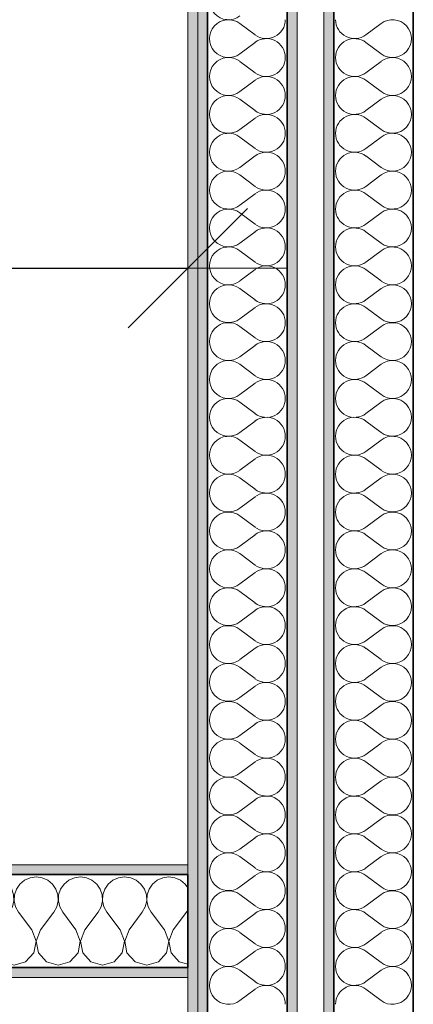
# Model space of a CAD drawing. Header units: metres. Extents: x -7.1 to 26.5, y -14.7 to 18.1.
# Tile 82 of 182: x 8.3 to 8.9, y 3.5 to 5. Entities that reach past the tile are written whole.
import ezdxf

# ---------------------------------------------------------------- set-up
doc = ezdxf.new("R2010")
doc.units = ezdxf.units.M
doc.header["$PDMODE"] = 65
doc.linetypes.add('AUSGEZOGEN', pattern=[0])
for name, color, linetype in [('XR$1$015 Innenwände', 7, 'AUSGEZOGEN'), ('XR$1$015 Innenwände Schichttrennlinien', 7, 'AUSGEZOGEN'), ('XR$1$080 Raumdefinitionen Kontur', 7, 'AUSGEZOGEN'), ('XR$2$105 Bemassungen 100', 7, 'AUSGEZOGEN'), ('XR$3$015 Innenwände Bauteilschraffuren', 7, 'AUSGEZOGEN')]:
    doc.layers.add(name, color=color, linetype=linetype)
doc.styles.add('ARIAL', font='arial.ttf')
doc.dimstyles.new('DIMSTYLE_3', dxfattribs={"dimtxt": 0.2, "dimasz": 0.3, "dimexe": 0, "dimexo": 0, "dimgap": 0.1, "dimtad": 2, "dimrnd": 0.005, "dimzin": 4, "dimdsep": 46, "dimtxsty": 'ARIAL', "dimblk1": 'ALL_ML_STRICH', "dimblk2": 'ALL_ML_STRICH', "dimsah": 1, "dimcen": 0, "dimclrd": 7, "dimclre": 7, "dimclrt": 7, "dimadec": 0, "dimazin": 0, "dimtfac": 1, "dimtdec": 0, "dimtix": 1, "dimtmove": 2, "dimatfit": 3, "dimfxl": 0, "dimtzin": 0, "dimlwd": 0, "dimlwe": 18, "dimarcsym": 0})

# ---------------------------------------------------------------- blocks, each defined once
blk = doc.blocks.new('ALL_ML_STRICH')
at = {"color": 0, "linetype": 'ByBlock', "lineweight": -2}
for p, q in [((0, -0.5), (0, 0.5)), ((-0.3, -0.3), (0.3, 0.3)), ((-1, 0), (0.5, 0))]:
    blk.add_line(p, q, dxfattribs=at)
blk = doc.blocks.new('*D169')
at = {"layer": 'DEFPOINTS', "color": 7, "linetype": 'AUSGEZOGEN', "lineweight": 18, "transparency": 33554687}
for p in [(7.5618, 4.8102), (8.5618, 4.7185), (7.5618, 4.6535)]:
    blk.add_point(p, dxfattribs=at)
at = {"layer": 'XR$2$105 Bemassungen 100', "color": 7, "linetype": 'AUSGEZOGEN', "lineweight": -2, "transparency": 33554687}
for p, q in [((7.5618, 4.6535), (7.5618, 4.6535)), ((7.5618, 4.6535), (8.5618, 4.6535)), ((8.5618, 4.6535), (8.5618, 4.6535))]:
    blk.add_line(p, q, dxfattribs=at)
at = {"layer": 'XR$2$105 Bemassungen 100', "color": 7, "linetype": 'AUSGEZOGEN', "lineweight": 18, "transparency": 33554687, "xscale": 0.3, "yscale": 0.3, "zscale": 0.3, "rotation": 180}
blk.add_blockref('ALL_ML_STRICH', (7.5618, 4.6535), dxfattribs=at)
at = {"layer": 'XR$2$105 Bemassungen 100', "color": 7, "linetype": 'AUSGEZOGEN', "lineweight": 18, "transparency": 33554687, "xscale": 0.3, "yscale": 0.3, "zscale": 0.3}
blk.add_blockref('ALL_ML_STRICH', (8.5618, 4.6535), dxfattribs=at)
at = {"layer": 'XR$2$105 Bemassungen 100', "color": 7, "linetype": 'AUSGEZOGEN', "lineweight": 18, "transparency": 33554687, "insert": (8.0736, 4.8569), "char_height": 0.2, "width": 0.64, "attachment_point": 5, "style": 'ARIAL'}
blk.add_mtext('\\W0.80;\\A1;{\\A1;{1.00\\H0.132000;\\S^ ;}}', dxfattribs=at)
blk = doc.blocks.new('COMPLEXOBJECT_145')
at = {"layer": 'XR$3$015 Innenwände Bauteilschraffuren', "color": 8, "linetype": 'AUSGEZOGEN', "lineweight": 13, "transparency": 33554687}
for p, q in [((8.6403, 5.0229), (8.6632, 5.0057)), ((8.6403, 4.9771), (8.6632, 4.9943)), ((8.6403, 4.9657), (8.6632, 4.9486)), ((8.6403, 4.92), (8.6632, 4.9371)), ((8.6403, 4.9086), (8.6632, 4.8914)), ((8.6403, 4.8629), (8.6632, 4.88)), ((8.6403, 4.8514), (8.6632, 4.8343)), ((8.6403, 4.8057), (8.6632, 4.8229)), ((8.6403, 4.7943), (8.6632, 4.7771)), ((8.6403, 4.7486), (8.6632, 4.7657)), ((8.6403, 4.7371), (8.6632, 4.72)), ((8.6403, 4.6914), (8.6632, 4.7086)), ((8.6403, 4.68), (8.6632, 4.6629)), ((8.6403, 4.6343), (8.6632, 4.6514)), ((8.6403, 4.6229), (8.6632, 4.6057)), ((8.6403, 4.5771), (8.6632, 4.5943)), ((8.6403, 4.5657), (8.6632, 4.5486)), ((8.6403, 4.52), (8.6632, 4.5371)), ((8.6403, 4.5086), (8.6632, 4.4914)), ((8.6403, 4.4629), (8.6632, 4.48)), ((8.6403, 4.4514), (8.6632, 4.4343)), ((8.6403, 4.4057), (8.6632, 4.4229)), ((8.6403, 4.3943), (8.6632, 4.3771)), ((8.6403, 4.3486), (8.6632, 4.3657)), ((8.6403, 4.3371), (8.6632, 4.32)), ((8.6403, 4.2914), (8.6632, 4.3086)), ((8.6403, 4.28), (8.6632, 4.2629)), ((8.6403, 4.2343), (8.6632, 4.2514)), ((8.6403, 4.2229), (8.6632, 4.2057)), ((8.6403, 4.1771), (8.6632, 4.1943)), ((8.6403, 4.1657), (8.6632, 4.1486)), ((8.6403, 4.12), (8.6632, 4.1371)), ((8.6403, 4.1086), (8.6632, 4.0914)), ((8.6403, 4.0629), (8.6632, 4.08)), ((8.6403, 4.0514), (8.6632, 4.0343)), ((8.6403, 4.0057), (8.6632, 4.0229)), ((8.6403, 3.9943), (8.6632, 3.9771)), ((8.6403, 3.9486), (8.6632, 3.9657)), ((8.6403, 3.9371), (8.6632, 3.92)), ((8.6403, 3.8914), (8.6632, 3.9086)), ((8.6403, 3.88), (8.6632, 3.8629)), ((8.6403, 3.8343), (8.6632, 3.8514)), ((8.6403, 3.8229), (8.6632, 3.8057)), ((8.6403, 3.7771), (8.6632, 3.7943)), ((8.6403, 3.7657), (8.6632, 3.7486)), ((8.6403, 3.72), (8.6632, 3.7371)), ((8.6403, 3.7086), (8.6632, 3.6914)), ((8.6403, 3.6629), (8.6632, 3.68)), ((8.6403, 3.6514), (8.6632, 3.6343)), ((8.6403, 3.6057), (8.6632, 3.6229)), ((8.6403, 3.5943), (8.6632, 3.5771)), ((8.6403, 3.5486), (8.6632, 3.5657))]:
    blk.add_line(p, q, dxfattribs=at)
for centre, start, end in [((8.6232, 5.0571), 53.1301, 306.8699), ((8.6232, 5), 53.1301, 306.8699), ((8.6803, 5.0286), 233.1301, 0), ((8.6803, 4.9714), 0, 126.8699), ((8.6232, 4.9429), 53.1301, 306.8699), ((8.6803, 4.9714), 233.1301, 0), ((8.6803, 4.9143), 0, 126.8699), ((8.6232, 4.8857), 53.1301, 306.8699), ((8.6803, 4.9143), 233.1301, 0), ((8.6803, 4.8571), 0, 126.8699), ((8.6232, 4.8286), 53.1301, 306.8699), ((8.6803, 4.8571), 233.1301, 0), ((8.6803, 4.8), 0, 126.8699), ((8.6232, 4.7714), 53.1301, 306.8699), ((8.6803, 4.8), 233.1301, 0), ((8.6803, 4.7429), 0, 126.8699), ((8.6232, 4.7143), 53.1301, 306.8699), ((8.6803, 4.7429), 233.1301, 0), ((8.6803, 4.6857), 0, 126.8699), ((8.6232, 4.6571), 53.1301, 306.8699), ((8.6803, 4.6857), 233.1301, 0), ((8.6803, 4.6286), 0, 126.8699), ((8.6232, 4.6), 53.1301, 306.8699), ((8.6803, 4.6286), 233.1301, 0), ((8.6803, 4.5714), 0, 126.8699), ((8.6232, 4.5429), 53.1301, 306.8699), ((8.6803, 4.5714), 233.1301, 0), ((8.6803, 4.5143), 0, 126.8699), ((8.6232, 4.4857), 53.1301, 306.8699), ((8.6803, 4.5143), 233.1301, 0), ((8.6803, 4.4571), 0, 126.8699), ((8.6232, 4.4286), 53.1301, 306.8699), ((8.6803, 4.4571), 233.1301, 0), ((8.6803, 4.4), 0, 126.8699), ((8.6232, 4.3714), 53.1301, 306.8699), ((8.6803, 4.4), 233.1301, 0), ((8.6803, 4.3429), 0, 126.8699), ((8.6232, 4.3143), 53.1301, 306.8699), ((8.6803, 4.3429), 233.1301, 0), ((8.6803, 4.2857), 0, 126.8699), ((8.6232, 4.2571), 53.1301, 306.8699), ((8.6803, 4.2857), 233.1301, 0), ((8.6803, 4.2286), 0, 126.8699), ((8.6232, 4.2), 53.1301, 306.8699), ((8.6803, 4.2286), 233.1301, 0), ((8.6803, 4.1714), 0, 126.8699), ((8.6232, 4.1429), 53.1301, 306.8699), ((8.6803, 4.1714), 233.1301, 0), ((8.6803, 4.1143), 0, 126.8699), ((8.6232, 4.0857), 53.1301, 306.8699), ((8.6803, 4.1143), 233.1301, 0), ((8.6803, 4.0571), 0, 126.8699), ((8.6232, 4.0286), 53.1301, 306.8699), ((8.6803, 4.0571), 233.1301, 0), ((8.6803, 4), 0, 126.8699), ((8.6232, 3.9714), 53.1301, 306.8699), ((8.6803, 4), 233.1301, 0), ((8.6803, 3.9429), 0, 126.8699), ((8.6232, 3.9143), 53.1301, 306.8699), ((8.6803, 3.9429), 233.1301, 0), ((8.6803, 3.8857), 0, 126.8699), ((8.6232, 3.8571), 53.1301, 306.8699), ((8.6803, 3.8857), 233.1301, 0), ((8.6803, 3.8286), 0, 126.8699), ((8.6232, 3.8), 53.1301, 306.8699), ((8.6803, 3.8286), 233.1301, 0), ((8.6803, 3.7714), 0, 126.8699), ((8.6232, 3.7429), 53.1301, 306.8699), ((8.6803, 3.7714), 233.1301, 0), ((8.6803, 3.7143), 0, 126.8699), ((8.6232, 3.6857), 53.1301, 306.8699), ((8.6803, 3.7143), 233.1301, 0), ((8.6803, 3.6571), 0, 126.8699), ((8.6232, 3.6286), 53.1301, 306.8699), ((8.6803, 3.6571), 233.1301, 0), ((8.6803, 3.6), 0, 126.8699), ((8.6232, 3.5714), 53.1301, 306.8699), ((8.6803, 3.6), 233.1301, 0), ((8.6803, 3.5429), 0, 126.8699)]:
    blk.add_arc(centre, 0.0286, start, end, dxfattribs=at)
blk = doc.blocks.new('COMPLEXOBJECT_177')
at = {"layer": 'XR$3$015 Innenwände Bauteilschraffuren', "color": 8, "linetype": 'AUSGEZOGEN', "lineweight": 13, "transparency": 33554687}
for p, q in [((7.5509, 3.7302), (7.5468, 3.732)), ((7.5579, 3.7243), (7.5509, 3.7302)), ((7.5825, 3.7302), (7.5754, 3.7243)), ((7.5909, 3.7339), (7.5825, 3.7302)), ((7.6, 3.7352), (7.5909, 3.7339)), ((7.6091, 3.7339), (7.6, 3.7352)), ((7.6175, 3.7302), (7.6091, 3.7339)), ((7.6246, 3.7243), (7.6175, 3.7302)), ((7.6491, 3.7302), (7.6421, 3.7243)), ((7.6576, 3.7339), (7.6491, 3.7302)), ((7.6667, 3.7352), (7.6576, 3.7339)), ((7.6758, 3.7339), (7.6667, 3.7352)), ((7.6842, 3.7302), (7.6758, 3.7339)), ((7.6913, 3.7243), (7.6842, 3.7302)), ((7.7158, 3.7302), (7.7087, 3.7243)), ((7.7242, 3.7339), (7.7158, 3.7302)), ((7.7333, 3.7352), (7.7242, 3.7339)), ((7.7424, 3.7339), (7.7333, 3.7352)), ((7.7509, 3.7302), (7.7424, 3.7339)), ((7.7579, 3.7243), (7.7509, 3.7302)), ((7.7825, 3.7302), (7.7754, 3.7243)), ((7.7909, 3.7339), (7.7825, 3.7302)), ((7.8, 3.7352), (7.7909, 3.7339)), ((7.8091, 3.7339), (7.8, 3.7352)), ((7.8175, 3.7302), (7.8091, 3.7339)), ((7.8246, 3.7243), (7.8175, 3.7302)), ((7.8491, 3.7302), (7.8421, 3.7243)), ((7.8576, 3.7339), (7.8491, 3.7302)), ((7.8667, 3.7352), (7.8576, 3.7339)), ((7.8758, 3.7339), (7.8667, 3.7352)), ((7.8842, 3.7302), (7.8758, 3.7339)), ((7.8913, 3.7243), (7.8842, 3.7302)), ((7.9158, 3.7302), (7.9087, 3.7243)), ((7.9242, 3.7339), (7.9158, 3.7302)), ((7.9333, 3.7352), (7.9242, 3.7339)), ((7.9424, 3.7339), (7.9333, 3.7352)), ((7.9509, 3.7302), (7.9424, 3.7339)), ((7.9579, 3.7243), (7.9509, 3.7302)), ((7.9825, 3.7302), (7.9754, 3.7243)), ((7.9909, 3.7339), (7.9825, 3.7302)), ((8, 3.7352), (7.9909, 3.7339)), ((8.0091, 3.7339), (8, 3.7352)), ((8.0175, 3.7302), (8.0091, 3.7339)), ((8.0246, 3.7243), (8.0175, 3.7302)), ((8.0491, 3.7302), (8.0421, 3.7243)), ((8.0576, 3.7339), (8.0491, 3.7302)), ((8.0667, 3.7352), (8.0576, 3.7339)), ((8.0758, 3.7339), (8.0667, 3.7352)), ((8.0842, 3.7302), (8.0758, 3.7339)), ((8.0913, 3.7243), (8.0842, 3.7302)), ((8.1158, 3.7302), (8.1087, 3.7243)), ((8.1242, 3.7339), (8.1158, 3.7302)), ((8.1333, 3.7352), (8.1242, 3.7339)), ((8.1424, 3.7339), (8.1333, 3.7352)), ((8.1509, 3.7302), (8.1424, 3.7339)), ((8.1579, 3.7243), (8.1509, 3.7302)), ((8.1825, 3.7302), (8.1754, 3.7243)), ((8.1909, 3.7339), (8.1825, 3.7302)), ((8.2, 3.7352), (8.1909, 3.7339)), ((8.2091, 3.7339), (8.2, 3.7352)), ((8.2175, 3.7302), (8.2091, 3.7339)), ((8.2246, 3.7243), (8.2175, 3.7302)), ((8.2491, 3.7302), (8.2421, 3.7243)), ((8.2576, 3.7339), (8.2491, 3.7302)), ((8.2667, 3.7352), (8.2576, 3.7339)), ((8.2758, 3.7339), (8.2667, 3.7352)), ((8.2842, 3.7302), (8.2758, 3.7339)), ((8.2913, 3.7243), (8.2842, 3.7302)), ((8.3158, 3.7302), (8.3087, 3.7243)), ((8.3242, 3.7339), (8.3158, 3.7302)), ((8.3333, 3.7352), (8.3242, 3.7339)), ((8.3424, 3.7339), (8.3333, 3.7352)), ((8.3509, 3.7302), (8.3424, 3.7339)), ((8.3579, 3.7243), (8.3509, 3.7302)), ((8.3825, 3.7302), (8.3754, 3.7243)), ((8.3909, 3.7339), (8.3825, 3.7302)), ((8.4, 3.7352), (8.3909, 3.7339)), ((8.4091, 3.7339), (8.4, 3.7352)), ((8.4175, 3.7302), (8.4091, 3.7339)), ((8.4246, 3.7243), (8.4175, 3.7302)), ((8.4491, 3.7302), (8.4421, 3.7243)), ((8.4576, 3.7339), (8.4491, 3.7302)), ((8.4667, 3.7352), (8.4576, 3.7339)), ((8.4758, 3.7339), (8.4667, 3.7352)), ((8.4842, 3.7302), (8.4758, 3.7339)), ((8.4913, 3.7243), (8.4842, 3.7302)), ((8.5158, 3.7302), (8.5087, 3.7243)), ((8.5242, 3.7339), (8.5158, 3.7302)), ((8.5333, 3.7352), (8.5242, 3.7339)), ((8.5424, 3.7339), (8.5333, 3.7352)), ((8.5509, 3.7302), (8.5424, 3.7339)), ((8.5579, 3.7243), (8.5509, 3.7302)), ((7.5631, 3.7167), (7.5579, 3.7243)), ((7.5661, 3.708), (7.5631, 3.7167)), ((7.5702, 3.7167), (7.5672, 3.708)), ((7.5754, 3.7243), (7.5702, 3.7167)), ((7.6298, 3.7167), (7.6246, 3.7243)), ((7.6328, 3.708), (7.6298, 3.7167)), ((7.6369, 3.7167), (7.6339, 3.708)), ((7.6421, 3.7243), (7.6369, 3.7167)), ((7.6965, 3.7167), (7.6913, 3.7243)), ((7.6994, 3.708), (7.6965, 3.7167)), ((7.7035, 3.7167), (7.7006, 3.708)), ((7.7087, 3.7243), (7.7035, 3.7167)), ((7.7631, 3.7167), (7.7579, 3.7243)), ((7.7661, 3.708), (7.7631, 3.7167)), ((7.7702, 3.7167), (7.7672, 3.708)), ((7.7754, 3.7243), (7.7702, 3.7167)), ((7.8298, 3.7167), (7.8246, 3.7243)), ((7.8328, 3.708), (7.8298, 3.7167)), ((7.8369, 3.7167), (7.8339, 3.708)), ((7.8421, 3.7243), (7.8369, 3.7167)), ((7.8965, 3.7167), (7.8913, 3.7243)), ((7.8994, 3.708), (7.8965, 3.7167)), ((7.9035, 3.7167), (7.9006, 3.708)), ((7.9087, 3.7243), (7.9035, 3.7167)), ((7.9631, 3.7167), (7.9579, 3.7243)), ((7.9661, 3.708), (7.9631, 3.7167)), ((7.9702, 3.7167), (7.9672, 3.708)), ((7.9754, 3.7243), (7.9702, 3.7167)), ((8.0298, 3.7167), (8.0246, 3.7243)), ((8.0328, 3.708), (8.0298, 3.7167)), ((8.0369, 3.7167), (8.0339, 3.708)), ((8.0421, 3.7243), (8.0369, 3.7167)), ((8.0965, 3.7167), (8.0913, 3.7243)), ((8.0994, 3.708), (8.0965, 3.7167)), ((8.1035, 3.7167), (8.1006, 3.708)), ((8.1087, 3.7243), (8.1035, 3.7167)), ((8.1631, 3.7167), (8.1579, 3.7243)), ((8.1661, 3.708), (8.1631, 3.7167)), ((8.1702, 3.7167), (8.1672, 3.708)), ((8.1754, 3.7243), (8.1702, 3.7167)), ((8.2298, 3.7167), (8.2246, 3.7243)), ((8.2328, 3.708), (8.2298, 3.7167)), ((8.2369, 3.7167), (8.2339, 3.708)), ((8.2421, 3.7243), (8.2369, 3.7167)), ((8.2965, 3.7167), (8.2913, 3.7243)), ((8.2994, 3.708), (8.2965, 3.7167)), ((8.3035, 3.7167), (8.3006, 3.708)), ((8.3087, 3.7243), (8.3035, 3.7167)), ((8.3631, 3.7167), (8.3579, 3.7243)), ((8.3661, 3.708), (8.3631, 3.7167)), ((8.3702, 3.7167), (8.3672, 3.708)), ((8.3754, 3.7243), (8.3702, 3.7167)), ((8.4298, 3.7167), (8.4246, 3.7243)), ((8.4328, 3.708), (8.4298, 3.7167)), ((8.4369, 3.7167), (8.4339, 3.708)), ((8.4421, 3.7243), (8.4369, 3.7167)), ((8.4965, 3.7167), (8.4913, 3.7243)), ((8.4994, 3.708), (8.4965, 3.7167)), ((8.5035, 3.7167), (8.5006, 3.708)), ((8.5087, 3.7243), (8.5035, 3.7167)), ((8.5618, 3.7187), (8.5579, 3.7243)), ((7.5665, 3.6988), (7.5661, 3.708)), ((7.5672, 3.708), (7.5668, 3.6988)), ((7.6332, 3.6988), (7.6328, 3.708)), ((7.6339, 3.708), (7.6335, 3.6988)), ((7.6999, 3.6988), (7.6994, 3.708)), ((7.7006, 3.708), (7.7001, 3.6988)), ((7.7665, 3.6988), (7.7661, 3.708)), ((7.7672, 3.708), (7.7668, 3.6988)), ((7.8332, 3.6988), (7.8328, 3.708)), ((7.8339, 3.708), (7.8335, 3.6988)), ((7.8999, 3.6988), (7.8994, 3.708)), ((7.9006, 3.708), (7.9001, 3.6988)), ((7.9665, 3.6988), (7.9661, 3.708)), ((7.9672, 3.708), (7.9668, 3.6988)), ((8.0332, 3.6988), (8.0328, 3.708)), ((8.0339, 3.708), (8.0335, 3.6988)), ((8.0999, 3.6988), (8.0994, 3.708)), ((8.1006, 3.708), (8.1001, 3.6988)), ((8.1665, 3.6988), (8.1661, 3.708)), ((8.1672, 3.708), (8.1668, 3.6988)), ((8.2332, 3.6988), (8.2328, 3.708)), ((8.2339, 3.708), (8.2335, 3.6988)), ((8.2999, 3.6988), (8.2994, 3.708)), ((8.3006, 3.708), (8.3001, 3.6988)), ((8.3665, 3.6988), (8.3661, 3.708)), ((8.3672, 3.708), (8.3668, 3.6988)), ((8.4332, 3.6988), (8.4328, 3.708)), ((8.4339, 3.708), (8.4335, 3.6988)), ((8.4999, 3.6988), (8.4994, 3.708)), ((8.5006, 3.708), (8.5001, 3.6988)), ((7.56, 3.6818), (7.5645, 3.6899)), ((7.5645, 3.6899), (7.5665, 3.6988)), ((7.5668, 3.6988), (7.5689, 3.6899)), ((7.5689, 3.6899), (7.5733, 3.6818)), ((7.6267, 3.6818), (7.6311, 3.6899)), ((7.6311, 3.6899), (7.6332, 3.6988)), ((7.6335, 3.6988), (7.6355, 3.6899)), ((7.6355, 3.6899), (7.64, 3.6818)), ((7.6933, 3.6818), (7.6978, 3.6899)), ((7.6978, 3.6899), (7.6999, 3.6988)), ((7.7001, 3.6988), (7.7022, 3.6899)), ((7.7022, 3.6899), (7.7067, 3.6818)), ((7.76, 3.6818), (7.7645, 3.6899)), ((7.7645, 3.6899), (7.7665, 3.6988)), ((7.7668, 3.6988), (7.7689, 3.6899)), ((7.7689, 3.6899), (7.7733, 3.6818)), ((7.8267, 3.6818), (7.8311, 3.6899)), ((7.8311, 3.6899), (7.8332, 3.6988)), ((7.8335, 3.6988), (7.8355, 3.6899)), ((7.8355, 3.6899), (7.84, 3.6818)), ((7.8933, 3.6818), (7.8978, 3.6899)), ((7.8978, 3.6899), (7.8999, 3.6988)), ((7.9001, 3.6988), (7.9022, 3.6899)), ((7.9022, 3.6899), (7.9067, 3.6818)), ((7.96, 3.6818), (7.9645, 3.6899)), ((7.9645, 3.6899), (7.9665, 3.6988)), ((7.9668, 3.6988), (7.9689, 3.6899)), ((7.9689, 3.6899), (7.9733, 3.6818)), ((8.0267, 3.6818), (8.0311, 3.6899)), ((8.0311, 3.6899), (8.0332, 3.6988)), ((8.0335, 3.6988), (8.0355, 3.6899)), ((8.0355, 3.6899), (8.04, 3.6818)), ((8.0933, 3.6818), (8.0978, 3.6899)), ((8.0978, 3.6899), (8.0999, 3.6988)), ((8.1001, 3.6988), (8.1022, 3.6899)), ((8.1022, 3.6899), (8.1067, 3.6818)), ((8.16, 3.6818), (8.1645, 3.6899)), ((8.1645, 3.6899), (8.1665, 3.6988)), ((8.1668, 3.6988), (8.1689, 3.6899)), ((8.1689, 3.6899), (8.1733, 3.6818)), ((8.2267, 3.6818), (8.2311, 3.6899)), ((8.2311, 3.6899), (8.2332, 3.6988)), ((8.2335, 3.6988), (8.2355, 3.6899)), ((8.2355, 3.6899), (8.24, 3.6818)), ((8.2933, 3.6818), (8.2978, 3.6899)), ((8.2978, 3.6899), (8.2999, 3.6988)), ((8.3001, 3.6988), (8.3022, 3.6899)), ((8.3022, 3.6899), (8.3067, 3.6818)), ((8.36, 3.6818), (8.3645, 3.6899)), ((8.3645, 3.6899), (8.3665, 3.6988)), ((8.3668, 3.6988), (8.3689, 3.6899)), ((8.3689, 3.6899), (8.3733, 3.6818)), ((8.4267, 3.6818), (8.4311, 3.6899)), ((8.4311, 3.6899), (8.4332, 3.6988)), ((8.4335, 3.6988), (8.4355, 3.6899)), ((8.4355, 3.6899), (8.44, 3.6818)), ((8.4933, 3.6818), (8.4978, 3.6899)), ((8.4978, 3.6899), (8.4999, 3.6988)), ((8.5001, 3.6988), (8.5022, 3.6899)), ((8.5022, 3.6899), (8.5067, 3.6818)), ((8.56, 3.6818), (8.5618, 3.685)), ((7.5468, 3.6642), (7.56, 3.6818)), ((7.5933, 3.6552), (7.5733, 3.6818)), ((7.6067, 3.6552), (7.6267, 3.6818)), ((7.66, 3.6552), (7.64, 3.6818)), ((7.6733, 3.6552), (7.6933, 3.6818)), ((7.7267, 3.6552), (7.7067, 3.6818)), ((7.74, 3.6552), (7.76, 3.6818)), ((7.7933, 3.6552), (7.7733, 3.6818)), ((7.8067, 3.6552), (7.8267, 3.6818)), ((7.86, 3.6552), (7.84, 3.6818)), ((7.8733, 3.6552), (7.8933, 3.6818)), ((7.9267, 3.6552), (7.9067, 3.6818)), ((7.94, 3.6552), (7.96, 3.6818)), ((7.9933, 3.6552), (7.9733, 3.6818)), ((8.0067, 3.6552), (8.0267, 3.6818)), ((8.06, 3.6552), (8.04, 3.6818)), ((8.0733, 3.6552), (8.0933, 3.6818)), ((8.1267, 3.6552), (8.1067, 3.6818)), ((8.14, 3.6552), (8.16, 3.6818)), ((8.1933, 3.6552), (8.1733, 3.6818)), ((8.2067, 3.6552), (8.2267, 3.6818)), ((8.26, 3.6552), (8.24, 3.6818)), ((8.2733, 3.6552), (8.2933, 3.6818)), ((8.3267, 3.6552), (8.3067, 3.6818)), ((8.34, 3.6552), (8.36, 3.6818)), ((8.3933, 3.6552), (8.3733, 3.6818)), ((8.4067, 3.6552), (8.4267, 3.6818)), ((8.46, 3.6552), (8.44, 3.6818)), ((8.4733, 3.6552), (8.4933, 3.6818)), ((8.5267, 3.6552), (8.5067, 3.6818)), ((8.54, 3.6552), (8.56, 3.6818)), ((7.5999, 3.6382), (7.5933, 3.6552)), ((7.6067, 3.6552), (7.6001, 3.6382)), ((7.6665, 3.6382), (7.66, 3.6552)), ((7.6733, 3.6552), (7.6668, 3.6382)), ((7.7332, 3.6382), (7.7267, 3.6552)), ((7.74, 3.6552), (7.7335, 3.6382)), ((7.7999, 3.6382), (7.7933, 3.6552)), ((7.8067, 3.6552), (7.8001, 3.6382)), ((7.8665, 3.6382), (7.86, 3.6552)), ((7.8733, 3.6552), (7.8668, 3.6382)), ((7.9332, 3.6382), (7.9267, 3.6552)), ((7.94, 3.6552), (7.9335, 3.6382)), ((7.9999, 3.6382), (7.9933, 3.6552)), ((8.0067, 3.6552), (8.0001, 3.6382)), ((8.0665, 3.6382), (8.06, 3.6552)), ((8.0733, 3.6552), (8.0668, 3.6382)), ((8.1332, 3.6382), (8.1267, 3.6552)), ((8.14, 3.6552), (8.1335, 3.6382)), ((8.1999, 3.6382), (8.1933, 3.6552)), ((8.2067, 3.6552), (8.2001, 3.6382)), ((8.2665, 3.6382), (8.26, 3.6552)), ((8.2733, 3.6552), (8.2668, 3.6382)), ((8.3332, 3.6382), (8.3267, 3.6552)), ((8.34, 3.6552), (8.3335, 3.6382)), ((8.3999, 3.6382), (8.3933, 3.6552)), ((8.4067, 3.6552), (8.4001, 3.6382)), ((8.4665, 3.6382), (8.46, 3.6552)), ((8.4733, 3.6552), (8.4668, 3.6382)), ((8.5332, 3.6382), (8.5267, 3.6552)), ((8.54, 3.6552), (8.5335, 3.6382)), ((7.5965, 3.6203), (7.5999, 3.6382)), ((7.6001, 3.6382), (7.6035, 3.6203)), ((7.6631, 3.6203), (7.6665, 3.6382)), ((7.6668, 3.6382), (7.6702, 3.6203)), ((7.7298, 3.6203), (7.7332, 3.6382)), ((7.7335, 3.6382), (7.7369, 3.6203)), ((7.7965, 3.6203), (7.7999, 3.6382)), ((7.8001, 3.6382), (7.8035, 3.6203)), ((7.8631, 3.6203), (7.8665, 3.6382)), ((7.8668, 3.6382), (7.8702, 3.6203)), ((7.9298, 3.6203), (7.9332, 3.6382)), ((7.9335, 3.6382), (7.9369, 3.6203)), ((7.9965, 3.6203), (7.9999, 3.6382)), ((8.0001, 3.6382), (8.0035, 3.6203)), ((8.0631, 3.6203), (8.0665, 3.6382)), ((8.0668, 3.6382), (8.0702, 3.6203)), ((8.1298, 3.6203), (8.1332, 3.6382)), ((8.1335, 3.6382), (8.1369, 3.6203)), ((8.1965, 3.6203), (8.1999, 3.6382)), ((8.2001, 3.6382), (8.2035, 3.6203)), ((8.2631, 3.6203), (8.2665, 3.6382)), ((8.2668, 3.6382), (8.2702, 3.6203)), ((8.3298, 3.6203), (8.3332, 3.6382)), ((8.3335, 3.6382), (8.3369, 3.6203)), ((8.3965, 3.6203), (8.3999, 3.6382)), ((8.4001, 3.6382), (8.4035, 3.6203)), ((8.4631, 3.6203), (8.4665, 3.6382)), ((8.4668, 3.6382), (8.4702, 3.6203)), ((8.5298, 3.6203), (8.5332, 3.6382)), ((8.5335, 3.6382), (8.5369, 3.6203)), ((7.5842, 3.6068), (7.5965, 3.6203)), ((7.6035, 3.6203), (7.6158, 3.6068)), ((7.6509, 3.6068), (7.6631, 3.6203)), ((7.6702, 3.6203), (7.6825, 3.6068)), ((7.7175, 3.6068), (7.7298, 3.6203)), ((7.7369, 3.6203), (7.7491, 3.6068)), ((7.7842, 3.6068), (7.7965, 3.6203)), ((7.8035, 3.6203), (7.8158, 3.6068)), ((7.8509, 3.6068), (7.8631, 3.6203)), ((7.8702, 3.6203), (7.8825, 3.6068)), ((7.9175, 3.6068), (7.9298, 3.6203)), ((7.9369, 3.6203), (7.9491, 3.6068)), ((7.9842, 3.6068), (7.9965, 3.6203)), ((8.0035, 3.6203), (8.0158, 3.6068)), ((8.0509, 3.6068), (8.0631, 3.6203)), ((8.0702, 3.6203), (8.0825, 3.6068)), ((8.1175, 3.6068), (8.1298, 3.6203)), ((8.1369, 3.6203), (8.1491, 3.6068)), ((8.1842, 3.6068), (8.1965, 3.6203)), ((8.2035, 3.6203), (8.2158, 3.6068)), ((8.2509, 3.6068), (8.2631, 3.6203)), ((8.2702, 3.6203), (8.2825, 3.6068)), ((8.3175, 3.6068), (8.3298, 3.6203)), ((8.3369, 3.6203), (8.3491, 3.6068)), ((8.3842, 3.6068), (8.3965, 3.6203)), ((8.4035, 3.6203), (8.4158, 3.6068)), ((8.4509, 3.6068), (8.4631, 3.6203)), ((8.4702, 3.6203), (8.4825, 3.6068)), ((8.5175, 3.6068), (8.5298, 3.6203)), ((8.5369, 3.6203), (8.5491, 3.6068)), ((7.5468, 3.6094), (7.5491, 3.6068)), ((7.5491, 3.6068), (7.5667, 3.6018)), ((7.5667, 3.6018), (7.5842, 3.6068)), ((7.6158, 3.6068), (7.6333, 3.6018)), ((7.6333, 3.6018), (7.6509, 3.6068)), ((7.6825, 3.6068), (7.7, 3.6018)), ((7.7, 3.6018), (7.7175, 3.6068)), ((7.7491, 3.6068), (7.7667, 3.6018)), ((7.7667, 3.6018), (7.7842, 3.6068)), ((7.8158, 3.6068), (7.8333, 3.6018)), ((7.8333, 3.6018), (7.8509, 3.6068)), ((7.8825, 3.6068), (7.9, 3.6018)), ((7.9, 3.6018), (7.9175, 3.6068)), ((7.9491, 3.6068), (7.9667, 3.6018)), ((7.9667, 3.6018), (7.9842, 3.6068)), ((8.0158, 3.6068), (8.0333, 3.6018)), ((8.0333, 3.6018), (8.0509, 3.6068)), ((8.0825, 3.6068), (8.1, 3.6018)), ((8.1, 3.6018), (8.1175, 3.6068)), ((8.1491, 3.6068), (8.1667, 3.6018)), ((8.1667, 3.6018), (8.1842, 3.6068)), ((8.2158, 3.6068), (8.2333, 3.6018)), ((8.2333, 3.6018), (8.2509, 3.6068)), ((8.2825, 3.6068), (8.3, 3.6018)), ((8.3, 3.6018), (8.3175, 3.6068)), ((8.3491, 3.6068), (8.3667, 3.6018)), ((8.3667, 3.6018), (8.3842, 3.6068)), ((8.4158, 3.6068), (8.4333, 3.6018)), ((8.4333, 3.6018), (8.4509, 3.6068)), ((8.4825, 3.6068), (8.5, 3.6018)), ((8.5, 3.6018), (8.5175, 3.6068)), ((8.5491, 3.6068), (8.5618, 3.6032))]:
    blk.add_line(p, q, dxfattribs=at)
blk = doc.blocks.new('COMPLEXOBJECT_246')
at = {"layer": 'XR$3$015 Innenwände Bauteilschraffuren', "color": 8, "linetype": 'AUSGEZOGEN', "lineweight": 13, "transparency": 33554687}
for p, q in [((8.8532, 5.0229), (8.8303, 5.0057)), ((8.8532, 4.9771), (8.8303, 4.9943)), ((8.8532, 4.9657), (8.8303, 4.9486)), ((8.8532, 4.92), (8.8303, 4.9371)), ((8.8532, 4.9086), (8.8303, 4.8914)), ((8.8532, 4.8629), (8.8303, 4.88)), ((8.8532, 4.8514), (8.8303, 4.8343)), ((8.8532, 4.8057), (8.8303, 4.8229)), ((8.8532, 4.7943), (8.8303, 4.7771)), ((8.8532, 4.7486), (8.8303, 4.7657)), ((8.8532, 4.7371), (8.8303, 4.72)), ((8.8532, 4.6914), (8.8303, 4.7086)), ((8.8532, 4.68), (8.8303, 4.6629)), ((8.8532, 4.6343), (8.8303, 4.6514)), ((8.8532, 4.6229), (8.8303, 4.6057)), ((8.8532, 4.5771), (8.8303, 4.5943)), ((8.8532, 4.5657), (8.8303, 4.5486)), ((8.8532, 4.52), (8.8303, 4.5371)), ((8.8532, 4.5086), (8.8303, 4.4914)), ((8.8532, 4.4629), (8.8303, 4.48)), ((8.8532, 4.4514), (8.8303, 4.4343)), ((8.8532, 4.4057), (8.8303, 4.4229)), ((8.8532, 4.3943), (8.8303, 4.3771)), ((8.8532, 4.3486), (8.8303, 4.3657)), ((8.8532, 4.3371), (8.8303, 4.32)), ((8.8532, 4.2914), (8.8303, 4.3086)), ((8.8532, 4.28), (8.8303, 4.2629)), ((8.8532, 4.2343), (8.8303, 4.2514)), ((8.8532, 4.2229), (8.8303, 4.2057)), ((8.8532, 4.1771), (8.8303, 4.1943)), ((8.8532, 4.1657), (8.8303, 4.1486)), ((8.8532, 4.12), (8.8303, 4.1371)), ((8.8532, 4.1086), (8.8303, 4.0914)), ((8.8532, 4.0629), (8.8303, 4.08)), ((8.8532, 4.0514), (8.8303, 4.0343)), ((8.8532, 4.0057), (8.8303, 4.0229)), ((8.8532, 3.9943), (8.8303, 3.9771)), ((8.8532, 3.9486), (8.8303, 3.9657)), ((8.8532, 3.9371), (8.8303, 3.92)), ((8.8532, 3.8914), (8.8303, 3.9086)), ((8.8532, 3.88), (8.8303, 3.8629)), ((8.8532, 3.8343), (8.8303, 3.8514)), ((8.8532, 3.8229), (8.8303, 3.8057)), ((8.8532, 3.7771), (8.8303, 3.7943)), ((8.8532, 3.7657), (8.8303, 3.7486)), ((8.8532, 3.72), (8.8303, 3.7371)), ((8.8532, 3.7086), (8.8303, 3.6914)), ((8.8532, 3.6629), (8.8303, 3.68)), ((8.8532, 3.6514), (8.8303, 3.6343)), ((8.8532, 3.6057), (8.8303, 3.6229)), ((8.8532, 3.5943), (8.8303, 3.5771)), ((8.8532, 3.5486), (8.8303, 3.5657))]:
    blk.add_line(p, q, dxfattribs=at)
for centre, start, end in [((8.8132, 5.0286), 180, 306.8699), ((8.8703, 5), 233.1301, 126.8699), ((8.8132, 4.9714), 53.1301, 180), ((8.8132, 4.9714), 180, 306.8699), ((8.8703, 4.9429), 233.1301, 126.8699), ((8.8132, 4.9143), 53.1301, 180), ((8.8132, 4.9143), 180, 306.8699), ((8.8703, 4.8857), 233.1301, 126.8699), ((8.8132, 4.8571), 53.1301, 180), ((8.8132, 4.8571), 180, 306.8699), ((8.8703, 4.8286), 233.1301, 126.8699), ((8.8132, 4.8), 53.1301, 180), ((8.8132, 4.8), 180, 306.8699), ((8.8703, 4.7714), 233.1301, 126.8699), ((8.8132, 4.7429), 53.1301, 180), ((8.8132, 4.7429), 180, 306.8699), ((8.8703, 4.7143), 233.1301, 126.8699), ((8.8132, 4.6857), 53.1301, 180), ((8.8132, 4.6857), 180, 306.8699), ((8.8703, 4.6571), 233.1301, 126.8699), ((8.8132, 4.6286), 53.1301, 180), ((8.8132, 4.6286), 180, 306.8699), ((8.8703, 4.6), 233.1301, 126.8699), ((8.8132, 4.5714), 53.1301, 180), ((8.8132, 4.5714), 180, 306.8699), ((8.8703, 4.5429), 233.1301, 126.8699), ((8.8132, 4.5143), 53.1301, 180), ((8.8132, 4.5143), 180, 306.8699), ((8.8703, 4.4857), 233.1301, 126.8699), ((8.8132, 4.4571), 53.1301, 180), ((8.8132, 4.4571), 180, 306.8699), ((8.8703, 4.4286), 233.1301, 126.8699), ((8.8132, 4.4), 53.1301, 180), ((8.8132, 4.4), 180, 306.8699), ((8.8703, 4.3714), 233.1301, 126.8699), ((8.8132, 4.3429), 53.1301, 180), ((8.8132, 4.3429), 180, 306.8699), ((8.8703, 4.3143), 233.1301, 126.8699), ((8.8132, 4.2857), 53.1301, 180), ((8.8132, 4.2857), 180, 306.8699), ((8.8703, 4.2571), 233.1301, 126.8699), ((8.8132, 4.2286), 53.1301, 180), ((8.8132, 4.2286), 180, 306.8699), ((8.8703, 4.2), 233.1301, 126.8699), ((8.8132, 4.1714), 53.1301, 180), ((8.8132, 4.1714), 180, 306.8699), ((8.8703, 4.1429), 233.1301, 126.8699), ((8.8132, 4.1143), 53.1301, 180), ((8.8132, 4.1143), 180, 306.8699), ((8.8703, 4.0857), 233.1301, 126.8699), ((8.8132, 4.0571), 53.1301, 180), ((8.8132, 4.0571), 180, 306.8699), ((8.8703, 4.0286), 233.1301, 126.8699), ((8.8132, 4), 53.1301, 180), ((8.8132, 4), 180, 306.8699), ((8.8703, 3.9714), 233.1301, 126.8699), ((8.8132, 3.9429), 53.1301, 180), ((8.8132, 3.9429), 180, 306.8699), ((8.8703, 3.9143), 233.1301, 126.8699), ((8.8132, 3.8857), 53.1301, 180), ((8.8132, 3.8857), 180, 306.8699), ((8.8703, 3.8571), 233.1301, 126.8699), ((8.8132, 3.8286), 53.1301, 180), ((8.8132, 3.8286), 180, 306.8699), ((8.8703, 3.8), 233.1301, 126.8699), ((8.8132, 3.7714), 53.1301, 180), ((8.8132, 3.7714), 180, 306.8699), ((8.8703, 3.7429), 233.1301, 126.8699), ((8.8132, 3.7143), 53.1301, 180), ((8.8132, 3.7143), 180, 306.8699), ((8.8703, 3.6857), 233.1301, 126.8699), ((8.8132, 3.6571), 53.1301, 180), ((8.8132, 3.6571), 180, 306.8699), ((8.8703, 3.6286), 233.1301, 126.8699), ((8.8132, 3.6), 53.1301, 180), ((8.8132, 3.6), 180, 306.8699), ((8.8703, 3.5714), 233.1301, 126.8699), ((8.8132, 3.5429), 53.1301, 180)]:
    blk.add_arc(centre, 0.0286, start, end, dxfattribs=at)

msp = doc.modelspace()

# ---------------------------------------------------------------- hatches: boundary and pattern name
at = {"layer": 'XR$3$015 Innenwände Bauteilschraffuren', "linetype": 'AUSGEZOGEN', "lineweight": 13, "true_color": 0x202020, "transparency": 33554687}
for points in [[(8.5618, 6.2235), (8.5618, -3.6465), (8.5768, -3.6465), (8.5768, 6.2235)], [(8.5768, 6.2085), (8.5768, -3.6465), (8.5918, -3.6465), (8.5918, 6.2085)], [(8.7118, 6.0735), (8.7118, -3.6465), (8.7268, -3.6465), (8.7268, 6.0735)], [(8.7668, 6.0385), (8.7668, -3.6465), (8.7818, -3.6465), (8.7818, 6.0385)], [(7.5618, 3.7385), (8.5618, 3.7385), (8.5618, 3.7535), (7.5618, 3.7535)], [(7.4068, 3.5835), (8.5618, 3.5835), (8.5618, 3.5985), (7.4068, 3.5985)]]:
    msp.add_hatch(color=250, dxfattribs=at).paths.add_polyline_path(points)

# ---------------------------------------------------------------- linework, layer by layer
at = {"layer": 'XR$1$015 Innenwände', "color": 7, "linetype": 'AUSGEZOGEN', "lineweight": 18, "transparency": 33554687}
for p, q in [((8.5618, 6.2385), (8.5618, -3.6465)), ((8.7268, -3.6465), (8.7268, 6.0735)), ((8.7668, 6.0385), (8.7668, -3.6465)), ((8.5618, 3.7535), (7.5618, 3.7535)), ((8.5618, 3.7385), (8.5618, 3.7535)), ((8.5618, 3.5835), (8.5618, 3.5985)), ((7.4068, 3.5835), (8.5618, 3.5835))]:
    msp.add_line(p, q, dxfattribs=at)
at = {"layer": 'XR$1$015 Innenwände', "color": 7, "linetype": 'AUSGEZOGEN', "lineweight": 35, "transparency": 33554687}
msp.add_line((8.5618, 3.5985), (8.5618, 3.7385), dxfattribs=at)
at = {"layer": 'XR$1$015 Innenwände Schichttrennlinien', "color": 7, "linetype": 'AUSGEZOGEN', "lineweight": 18, "transparency": 33554687}
msp.add_line((8.5768, 6.2085), (8.5768, -3.6465), dxfattribs=at)
at = {"layer": 'XR$1$015 Innenwände Schichttrennlinien', "color": 7, "linetype": 'AUSGEZOGEN', "lineweight": 35, "transparency": 33554687}
for p, q in [((8.5918, 6.0885), (8.5918, -3.6465)), ((8.7118, 6.0735), (8.7118, -3.6465)), ((8.7818, -3.6465), (8.7818, 5.9185)), ((8.9018, -3.6465), (8.9018, 5.9035)), ((7.5618, 3.7385), (8.5618, 3.7385)), ((7.5468, 3.5985), (8.5618, 3.5985))]:
    msp.add_line(p, q, dxfattribs=at)
at = {"layer": 'XR$1$080 Raumdefinitionen Kontur', "color": 8, "linetype": 'AUSGEZOGEN', "lineweight": 13, "transparency": 33554687}
for points in [[(7.5618, 5.8668), (7.5618, 3.7535), (8.5618, 3.7535), (8.5618, 5.8668), (7.5618, 5.8668)], [(8.5618, -3.6456), (8.5618, 3.5835), (7.4318, 3.5835), (6.2318, 3.5835), (2.2818, 3.5835), (2.2818, -3.6456), (8.5618, -3.6456)]]:
    msp.add_lwpolyline(points, close=True, dxfattribs=at)

# ---------------------------------------------------------------- block references
at = {"layer": 'XR$3$015 Innenwände Bauteilschraffuren', "color": 8, "linetype": 'AUSGEZOGEN', "lineweight": 13, "transparency": 33554687}
for name in ['COMPLEXOBJECT_145', 'COMPLEXOBJECT_246', 'COMPLEXOBJECT_177']:
    msp.add_blockref(name, (0, 0), dxfattribs=at)

# ---------------------------------------------------------------- dimensions: what is measured, and where the dimension line sits
at = {"layer": 'XR$2$105 Bemassungen 100', "color": 7, "linetype": 'AUSGEZOGEN', "lineweight": 18, "transparency": 33554687}
dim = msp.add_linear_dim(base=(8.5618, 4.6535), p1=(7.5618, 4.6535), p2=(8.5618, 4.6535), dimstyle='DIMSTYLE_3', override={"dimpost": '<>', "dimclrd": 7, "dimclre": 7, "dimclrt": 7, "dimlwd": 0, "dimlwe": 18}, dxfattribs=at)
dim.commit()
dim.dimension.update_dxf_attribs({"geometry": '*D169', "text_midpoint": (8.0736, 4.8569), "dimtype": 160})

doc.saveas('drawing.dxf')
